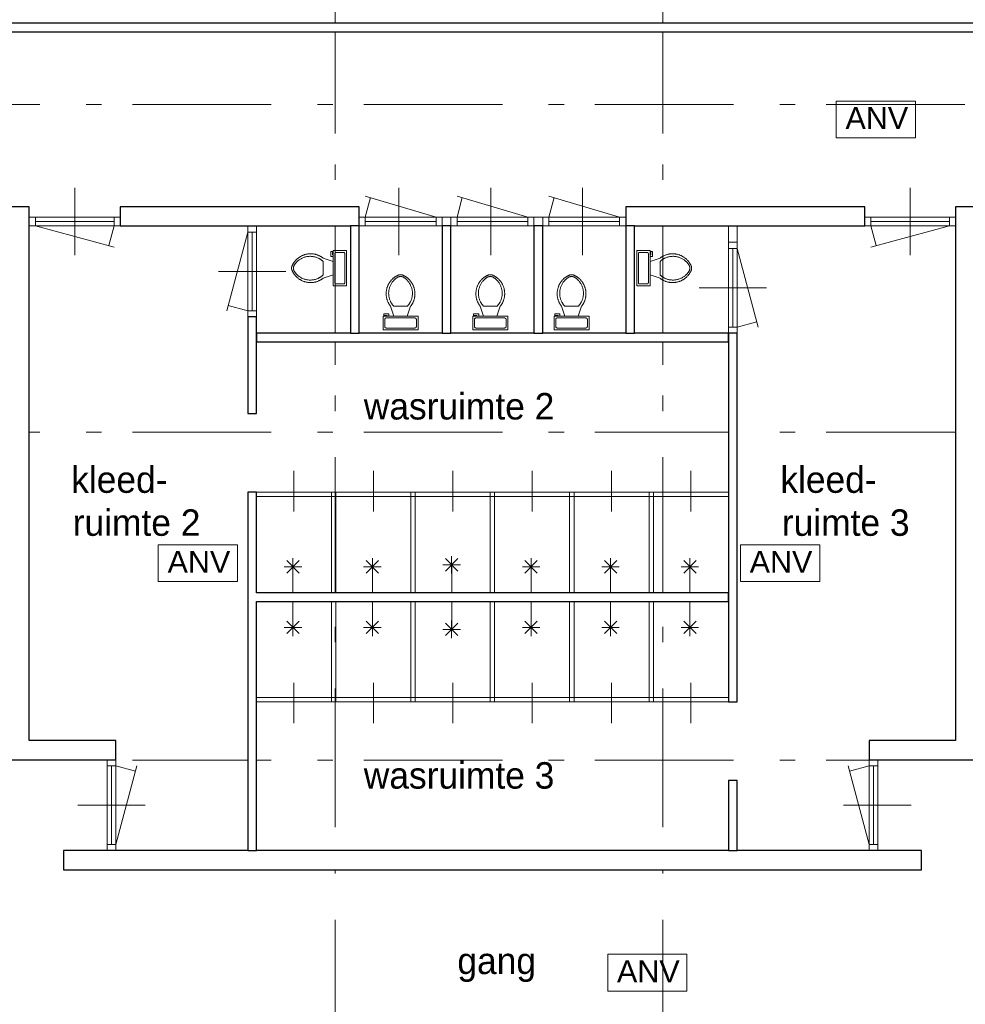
# Model space of a CAD drawing. Header units: millimetres. Extents: x -59728 to 53438, y 127740 to 210459.
# Tile 12 of 28: x -39058 to -28238, y 177412 to 188676. Entities that reach past the tile are written whole.
import ezdxf

# ---------------------------------------------------------------- set-up
doc = ezdxf.new("R2010")
doc.units = ezdxf.units.MM
doc.header["$LTSCALE"] = 2540
doc.linetypes.add('STYLE_01', pattern=[0.033465, 0.025591, -0.003937, 0.0005, -0.003437])
doc.linetypes.add('STYLE_06', pattern=[1.04164, 0.625, -0.20828, 0.06943, -0.13893])
doc.layers.get('0').update_dxf_attribs({"lineweight": 18})
for name, color, linetype, lineweight in [('ASSEN', 7, 'STYLE_01', 18), ('brandvoorziening', 7, 'Continuous', 18), ('muren', 7, 'Continuous', 18), ('MUUR', 7, 'Continuous', 18), ('mwarc', 7, 'Continuous', 18), ('sanitair', 7, 'Continuous', 18), ('stempel018', 7, 'Continuous', 18), ('TEXT', 7, 'Continuous', 18)]:
    doc.layers.add(name, color=color, linetype=linetype, lineweight=lineweight)
doc.styles.add('Arial', font='Arial')
doc.styles.add('Century Gothic', font='Century Gothic')

# ---------------------------------------------------------------- blocks, each defined once
blk = doc.blocks.new('anv')
at = {"layer": 'brandvoorziening', "color": 0}
blk.add_lwpolyline([(26504, -77939), (27411, -77939), (27411, -78359), (26504, -78359)], close=True, dxfattribs=at)
at = {"layer": 'brandvoorziening', "color": 0, "insert": (26610, -78009), "char_height": 249.8, "attachment_point": 1, "line_spacing_factor": 0.96736, "style": 'Arial'}
blk.add_mtext('ANV', dxfattribs=at)
blk = doc.blocks.new('Groep-17')
at = {"color": 0}
for p, q in [((-32790, 15623), (-32905, 15661)), ((-32819, 15680), (-32819, 15737)), ((-32819, 15737), (-32800, 15737)), ((-32790, 15680), (-32819, 15680)), ((-32800, 15737), (-32800, 15699)), ((-32800, 15699), (-32790, 15699)), ((-32771, 15708), (-32771, 15385)), ((-32676, 15727), (-32752, 15727)), ((-32657, 15385), (-32657, 15708)), ((-32905, 15470), (-32905, 15623)), ((-32790, 15470), (-32905, 15432)), ((-32752, 15366), (-32676, 15366))]:
    blk.add_line(p, q, dxfattribs=at)
blk.add_lwpolyline([(-32790, 15346), (-32638, 15346), (-32638, 15747), (-32790, 15747)], close=True, dxfattribs=at)
for points in [[(-32905, 15661), (-32948, 15695), (-33055, 15718), (-33161, 15690), (-33243, 15617), (-33264, 15566)], [(-32905, 15623), (-32953, 15668), (-33084, 15690), (-33204, 15635), (-33238, 15578)], [(-32752, 15727), (-32756, 15728), (-32764, 15726), (-32769, 15720), (-32772, 15712), (-32771, 15708)], [(-32657, 15708), (-32656, 15712), (-32659, 15720), (-32665, 15726), (-32672, 15728), (-32676, 15727)], [(-33264, 15566), (-33269, 15546), (-33264, 15527)], [(-33238, 15578), (-33245, 15563), (-33245, 15530), (-33238, 15515)], [(-33264, 15527), (-33243, 15476), (-33161, 15403), (-33055, 15375), (-32948, 15398), (-32905, 15432)], [(-33238, 15515), (-33204, 15458), (-33084, 15403), (-32953, 15424), (-32905, 15470)], [(-32771, 15385), (-32772, 15381), (-32769, 15373), (-32764, 15367), (-32756, 15365), (-32752, 15366)], [(-32676, 15366), (-32672, 15365), (-32665, 15367), (-32659, 15373), (-32656, 15381), (-32657, 15385)]]:
    blk.add_open_spline(points, degree=2, dxfattribs=at)
blk = doc.blocks.new('Groep-18')
at = {"color": 0}
for p, q in [((-29299, 15385), (-29299, 15708)), ((-29280, 15727), (-29203, 15727)), ((-29184, 15708), (-29184, 15385)), ((-29156, 15699), (-29165, 15699)), ((-29165, 15680), (-29137, 15680)), ((-29165, 15623), (-29051, 15661)), ((-29156, 15737), (-29156, 15699)), ((-29137, 15737), (-29156, 15737)), ((-29137, 15680), (-29137, 15737)), ((-29051, 15470), (-29051, 15623)), ((-29165, 15470), (-29051, 15432)), ((-29203, 15366), (-29280, 15366))]:
    blk.add_line(p, q, dxfattribs=at)
blk.add_lwpolyline([(-29165, 15346), (-29318, 15346), (-29318, 15747), (-29165, 15747)], close=True, dxfattribs=at)
for points in [[(-29299, 15708), (-29299, 15712), (-29297, 15720), (-29291, 15726), (-29284, 15728), (-29280, 15727)], [(-29203, 15727), (-29200, 15728), (-29192, 15726), (-29186, 15720), (-29184, 15712), (-29184, 15708)], [(-29051, 15661), (-29008, 15695), (-28901, 15718), (-28795, 15690), (-28712, 15617), (-28692, 15566)], [(-29051, 15623), (-29003, 15668), (-28872, 15690), (-28751, 15635), (-28717, 15578)], [(-28717, 15578), (-28710, 15563), (-28710, 15530), (-28717, 15515)], [(-28692, 15566), (-28686, 15546), (-28692, 15527)], [(-28692, 15527), (-28712, 15476), (-28795, 15403), (-28901, 15375), (-29008, 15398), (-29051, 15432)], [(-28717, 15515), (-28751, 15458), (-28872, 15403), (-29003, 15424), (-29051, 15470)], [(-29280, 15366), (-29284, 15365), (-29291, 15367), (-29297, 15373), (-29299, 15381), (-29299, 15385)], [(-29184, 15385), (-29184, 15381), (-29186, 15373), (-29192, 15367), (-29200, 15365), (-29203, 15366)]]:
    blk.add_open_spline(points, degree=2, dxfattribs=at)
blk = doc.blocks.new('Groep-19')
at = {"color": 0}
for p, q in [((-30139, 14996), (-30177, 15110)), ((-29987, 15110), (-30139, 15110)), ((-29987, 14996), (-29949, 15110)), ((-30196, 15024), (-30254, 15024)), ((-30254, 15024), (-30254, 15005)), ((-30254, 15005), (-30215, 15005)), ((-30215, 15005), (-30215, 14996)), ((-30196, 14996), (-30196, 15024)), ((-30244, 14882), (-30244, 14958)), ((-30225, 14977), (-29901, 14977)), ((-29882, 14958), (-29882, 14882)), ((-29901, 14862), (-30225, 14862))]:
    blk.add_line(p, q, dxfattribs=at)
blk.add_lwpolyline([(-29863, 14996), (-29863, 14843), (-30263, 14843), (-30263, 14996)], close=True, dxfattribs=at)
for points in [[(-30177, 15110), (-30212, 15153), (-30234, 15260), (-30206, 15367), (-30134, 15449), (-30083, 15469)], [(-30139, 15110), (-30185, 15158), (-30207, 15289), (-30151, 15410), (-30094, 15444)], [(-30094, 15444), (-30079, 15451), (-30047, 15451), (-30032, 15444)], [(-30083, 15469), (-30063, 15475), (-30043, 15469)], [(-30043, 15469), (-29992, 15449), (-29920, 15367), (-29892, 15260), (-29915, 15153), (-29949, 15110)], [(-30032, 15444), (-29975, 15410), (-29919, 15289), (-29941, 15158), (-29987, 15110)], [(-30244, 14958), (-30245, 14962), (-30242, 14969), (-30236, 14975), (-30229, 14977), (-30225, 14977)], [(-30225, 14862), (-30229, 14862), (-30236, 14864), (-30242, 14870), (-30245, 14878), (-30244, 14882)], [(-29901, 14977), (-29897, 14977), (-29890, 14975), (-29884, 14969), (-29882, 14962), (-29882, 14958)], [(-29882, 14882), (-29882, 14878), (-29884, 14870), (-29890, 14864), (-29897, 14862), (-29901, 14862)]]:
    blk.add_open_spline(points, degree=2, dxfattribs=at)
blk = doc.blocks.new('Groep-20')
at = {"color": 0}
for p, q in [((-31069, 14996), (-31107, 15110)), ((-30917, 15110), (-31069, 15110)), ((-30917, 14996), (-30879, 15110)), ((-31126, 15024), (-31184, 15024)), ((-31184, 15024), (-31184, 15005)), ((-31184, 15005), (-31146, 15005)), ((-31146, 15005), (-31146, 14996)), ((-31126, 14996), (-31126, 15024)), ((-31174, 14882), (-31174, 14958)), ((-31155, 14977), (-30831, 14977)), ((-30812, 14958), (-30812, 14882)), ((-30831, 14862), (-31155, 14862))]:
    blk.add_line(p, q, dxfattribs=at)
blk.add_lwpolyline([(-30793, 14996), (-30793, 14843), (-31193, 14843), (-31193, 14996)], close=True, dxfattribs=at)
for points in [[(-31107, 15110), (-31142, 15153), (-31164, 15260), (-31136, 15367), (-31064, 15449), (-31013, 15469)], [(-31069, 15110), (-31115, 15158), (-31137, 15289), (-31081, 15410), (-31024, 15444)], [(-31024, 15444), (-31009, 15451), (-30977, 15451), (-30962, 15444)], [(-31013, 15469), (-30993, 15475), (-30973, 15469)], [(-30973, 15469), (-30922, 15449), (-30850, 15367), (-30822, 15260), (-30845, 15153), (-30879, 15110)], [(-30962, 15444), (-30905, 15410), (-30849, 15289), (-30871, 15158), (-30917, 15110)], [(-31174, 14958), (-31175, 14962), (-31172, 14969), (-31167, 14975), (-31159, 14977), (-31155, 14977)], [(-31155, 14862), (-31159, 14862), (-31167, 14864), (-31172, 14870), (-31175, 14878), (-31174, 14882)], [(-30831, 14977), (-30827, 14977), (-30820, 14975), (-30814, 14969), (-30812, 14962), (-30812, 14958)], [(-30812, 14882), (-30812, 14878), (-30814, 14870), (-30820, 14864), (-30827, 14862), (-30831, 14862)]]:
    blk.add_open_spline(points, degree=2, dxfattribs=at)
blk = doc.blocks.new('Groep-21')
at = {"color": 0}
for p, q in [((-32096, 14996), (-32134, 15110)), ((-31944, 15110), (-32096, 15110)), ((-31944, 14996), (-31905, 15110)), ((-32153, 15024), (-32210, 15024)), ((-32210, 15024), (-32210, 15005)), ((-32210, 15005), (-32172, 15005)), ((-32172, 15005), (-32172, 14996)), ((-32153, 14996), (-32153, 15024)), ((-32201, 14882), (-32201, 14958)), ((-32182, 14977), (-31858, 14977)), ((-31839, 14958), (-31839, 14882)), ((-31858, 14862), (-32182, 14862))]:
    blk.add_line(p, q, dxfattribs=at)
blk.add_lwpolyline([(-31820, 14996), (-31820, 14843), (-32220, 14843), (-32220, 14996)], close=True, dxfattribs=at)
for points in [[(-32134, 15110), (-32168, 15153), (-32191, 15260), (-32163, 15367), (-32091, 15449), (-32040, 15469)], [(-32096, 15110), (-32142, 15158), (-32164, 15289), (-32108, 15410), (-32051, 15444)], [(-32051, 15444), (-32036, 15451), (-32003, 15451), (-31988, 15444)], [(-32040, 15469), (-32020, 15475), (-32000, 15469)], [(-32000, 15469), (-31949, 15449), (-31877, 15367), (-31849, 15260), (-31871, 15153), (-31905, 15110)], [(-31988, 15444), (-31932, 15410), (-31876, 15289), (-31898, 15158), (-31944, 15110)], [(-32201, 14958), (-32201, 14962), (-32199, 14969), (-32193, 14975), (-32186, 14977), (-32182, 14977)], [(-32182, 14862), (-32186, 14862), (-32193, 14864), (-32199, 14870), (-32201, 14878), (-32201, 14882)], [(-31858, 14977), (-31854, 14977), (-31846, 14975), (-31841, 14969), (-31838, 14962), (-31839, 14958)], [(-31839, 14882), (-31838, 14878), (-31841, 14870), (-31846, 14864), (-31854, 14862), (-31858, 14862)]]:
    blk.add_open_spline(points, degree=2, dxfattribs=at)
blk = doc.blocks.new('Groep-23')
at = {"layer": 'ASSEN', "color": 0, "linetype": 'STYLE_06'}
for p, q in [((-32768.25, -14661.85), (-32768.25, 38800.47)), ((-29018.25, -14661.85), (-29018.25, 38800.47)), ((-56253.67, 17419.5), (53782.49, 17419.5)), ((-56253.67, 13669.5), (53782.49, 13669.5)), ((-56253.67, 9919.5), (53655.29, 9919.5))]:
    blk.add_line(p, q, dxfattribs=at)
at = {"layer": 'muren', "color": 0}
for p, q in [((-35748.25, 15693.65), (-35748.25, 16465.34)), ((-32038.25, 15693.65), (-32038.25, 16465.34)), ((-30988.25, 15693.65), (-30988.25, 16465.34)), ((-29938.25, 15693.65), (-29938.25, 16465.34)), ((-26188.25, 15693.65), (-26188.25, 16465.34)), ((-36268.25, 16029.5), (-36268.25, 16249.5)), ((-35228.25, 16029.5), (-35228.25, 16249.5)), ((-26708.25, 16029.5), (-26708.25, 16249.5)), ((-25668.25, 16029.5), (-25668.25, 16249.5)), ((-36268.25, 16029.5), (-36268.25, 16129.5)), ((-36198.25, 16029.5), (-36198.25, 16129.5)), ((-35298.25, 16029.5), (-35298.25, 16129.5)), ((-32493.25, 16029.5), (-32493.25, 16129.5)), ((-31543.25, 16129.5), (-32493.25, 16129.5)), ((-32423.25, 16029.5), (-32423.25, 16129.5)), ((-31613.25, 16029.5), (-31613.25, 16129.5)), ((-31543.25, 16029.5), (-31543.25, 16129.5)), ((-31443.25, 16029.5), (-31443.25, 16129.5)), ((-30493.25, 16129.5), (-31443.25, 16129.5)), ((-31373.25, 16029.5), (-31373.25, 16129.5)), ((-30563.25, 16029.5), (-30563.25, 16129.5)), ((-30493.25, 16029.5), (-30493.25, 16129.5)), ((-30393.25, 16029.5), (-30393.25, 16129.5)), ((-29443.25, 16129.5), (-30393.25, 16129.5)), ((-30323.25, 16029.5), (-30323.25, 16129.5)), ((-29513.25, 16029.5), (-29513.25, 16129.5)), ((-29443.25, 16029.5), (-29443.25, 16129.5)), ((-26708.25, 16029.5), (-26708.25, 16129.5)), ((-26638.25, 16029.5), (-26638.25, 16129.5)), ((-25738.25, 16029.5), (-25738.25, 16129.5)), ((-35228.25, 16029.5), (-36268.25, 16029.5)), ((-35298.25, 16079.5), (-36198.25, 16079.5)), ((-33668.25, 16029.5), (-33768.25, 16029.5)), ((-33768.25, 16029.5), (-33768.25, 14989.5)), ((-33668.25, 16029.5), (-33668.25, 14989.5)), ((-31543.25, 16029.5), (-32493.25, 16029.5)), ((-31613.25, 16079.5), (-32423.25, 16079.5)), ((-30493.25, 16029.5), (-31443.25, 16029.5)), ((-30563.25, 16079.5), (-31373.25, 16079.5)), ((-29443.25, 16029.5), (-30393.25, 16029.5)), ((-29513.25, 16079.5), (-30323.25, 16079.5)), ((-25668.25, 16029.5), (-26708.25, 16029.5)), ((-25738.25, 16079.5), (-26638.25, 16079.5)), ((-33668.25, 15959.5), (-33768.25, 15959.5)), ((-33718.25, 15959.5), (-33718.25, 15059.5)), ((-28268.25, 15843.5), (-28168.25, 15843.5)), ((-28268.25, 15843.5), (-28268.25, 14803.5)), ((-28268.25, 15773.5), (-28168.25, 15773.5)), ((-28218.25, 15773.5), (-28218.25, 14873.5)), ((-28168.25, 15843.5), (-28168.25, 14803.5)), ((-33332.41, 15509.5), (-34104.1, 15509.5)), ((-28604.1, 15323.5), (-27832.41, 15323.5)), ((-33668.25, 15059.5), (-33768.25, 15059.5)), ((-33668.25, 14989.5), (-33768.25, 14989.5)), ((-28268.25, 14873.5), (-28168.25, 14873.5)), ((-28268.25, 14803.5), (-28168.25, 14803.5)), ((-35378.25, 9923.5), (-35278.25, 9923.5)), ((-35378.25, 8883.5), (-35378.25, 9923.5)), ((-35278.25, 8883.5), (-35278.25, 9923.5)), ((-26558.25, 9923.5), (-26658.25, 9923.5)), ((-26658.25, 8883.5), (-26658.25, 9923.5)), ((-26558.25, 8883.5), (-26558.25, 9923.5)), ((-35378.25, 9853.5), (-35278.25, 9853.5)), ((-35328.25, 8953.5), (-35328.25, 9853.5)), ((-26558.25, 9853.5), (-26658.25, 9853.5)), ((-26608.25, 8953.5), (-26608.25, 9853.5)), ((-35714.1, 9403.5), (-34942.41, 9403.5)), ((-26950.67, 9403.5), (-26178.98, 9403.5)), ((-35378.25, 8953.5), (-35278.25, 8953.5)), ((-26558.25, 8953.5), (-26658.25, 8953.5)), ((-35378.25, 8883.5), (-35278.25, 8883.5)), ((-26558.25, 8883.5), (-26658.25, 8883.5))]:
    blk.add_line(p, q, dxfattribs=at)
at = {"layer": 'MUUR', "color": 0}
for p, q in [((-39658.25, 18349.5), (-13048.25, 18349.5)), ((-36898.25, 18249.5), (-14388.25, 18249.5)), ((-36488.25, 16249.5), (-36268.25, 16249.5)), ((-35228.25, 16249.5), (-32493.25, 16249.5)), ((-32493.25, 14803.5), (-32493.25, 16249.5)), ((-29443.25, 14803.5), (-29443.25, 16249.5)), ((-29443.25, 16249.5), (-26708.25, 16249.5)), ((-25668.25, 16249.5), (-25448.25, 16249.5)), ((-25668.25, 16249.5), (-25448.25, 16249.5)), ((-36268.25, 16129.5), (-35228.25, 16129.5)), ((-31543.25, 14803.5), (-31543.25, 16129.5)), ((-31543.25, 16129.5), (-31543.25, 16029.5)), ((-31443.25, 16129.5), (-31543.25, 16129.5)), ((-31443.25, 14803.5), (-31443.25, 16129.5)), ((-30493.25, 14803.5), (-30493.25, 16129.5)), ((-30493.25, 16129.5), (-30493.25, 16029.5)), ((-30393.25, 16129.5), (-30493.25, 16129.5)), ((-30393.25, 14803.5), (-30393.25, 16129.5)), ((-29443.25, 16129.5), (-29443.25, 16029.5)), ((-26708.25, 16129.5), (-25668.25, 16129.5)), ((-36268.25, 10143.5), (-36268.25, 16029.5)), ((-36268.25, 16029.5), (-25668.25, 16029.5)), ((-33768.25, 16029.5), (-33768.25, 13883.5)), ((-33768.25, 16029.5), (-33668.25, 16029.5)), ((-32593.25, 14803.5), (-32593.25, 16029.5)), ((-31543.25, 16029.5), (-32493.25, 16029.5)), ((-31543.25, 16029.5), (-32493.25, 16029.5)), ((-30493.25, 16029.5), (-31443.25, 16029.5)), ((-30493.25, 16029.5), (-31443.25, 16029.5)), ((-29343.25, 14803.5), (-29343.25, 16029.5)), ((-28268.25, 16029.5), (-28268.25, 10583.5)), ((-28168.25, 16029.5), (-28168.25, 10583.5)), ((-25668.25, 10143.5), (-25668.25, 16029.5)), ((-28168.25, 15843.5), (-28268.25, 15843.5)), ((-33768.25, 14989.5), (-33668.25, 14989.5)), ((-33668.25, 14989.5), (-33668.25, 13883.5)), ((-28268.25, 14803.5), (-33668.25, 14803.5)), ((-28268.25, 14703.5), (-33668.25, 14703.5)), ((-33768.25, 13883.5), (-33668.25, 13883.5)), ((-33239.09, 12764.18), (-33239.09, 13227.35)), ((-32330.76, 12764.18), (-32330.76, 13227.35)), ((-31422.43, 12764.18), (-31422.43, 13227.35)), ((-30514.1, 12764.18), (-30514.1, 13227.35)), ((-29605.75, 12764.18), (-29605.75, 13227.35)), ((-28697.42, 12764.18), (-28697.42, 13227.35)), ((-33768.25, 12983.5), (-28268.25, 12983.5)), ((-33768.25, 12983.5), (-33768.25, 10583.5)), ((-33668.25, 12983.5), (-33668.25, 11833.5)), ((-32809.92, 11833.5), (-32809.92, 12983.5)), ((-32759.92, 11833.5), (-32759.92, 12983.5)), ((-31901.59, 11833.5), (-31901.59, 12983.5)), ((-31851.59, 11833.5), (-31851.59, 12983.5)), ((-30993.26, 11833.5), (-30993.26, 12983.5)), ((-30943.26, 11833.5), (-30943.26, 12983.5)), ((-30084.93, 11833.5), (-30084.93, 12983.5)), ((-30034.93, 11833.5), (-30034.93, 12983.5)), ((-29176.58, 11833.5), (-29176.58, 12983.5)), ((-29126.58, 11833.5), (-29126.58, 12983.5)), ((-33668.25, 12933.5), (-28268.25, 12933.5)), ((-33321.21, 12059.04), (-33179.79, 12200.46)), ((-33321.21, 12200.46), (-33179.79, 12059.04)), ((-33250.5, 12029.75), (-33250.5, 12229.75)), ((-32412.88, 12059.04), (-32271.46, 12200.46)), ((-32412.88, 12200.46), (-32271.46, 12059.04)), ((-32342.17, 12029.75), (-32342.17, 12229.75)), ((-31505.77, 12082.04), (-31364.35, 12223.46)), ((-31505.77, 12223.46), (-31364.35, 12082.04)), ((-31435.06, 12052.75), (-31435.06, 12252.75)), ((-30596.22, 12059.04), (-30454.8, 12200.46)), ((-30596.22, 12200.46), (-30454.8, 12059.04)), ((-30525.51, 12029.75), (-30525.51, 12229.75)), ((-29687.87, 12059.04), (-29546.45, 12200.46)), ((-29687.87, 12200.46), (-29546.45, 12059.04)), ((-29617.16, 12029.75), (-29617.16, 12229.75)), ((-28779.54, 12059.04), (-28638.12, 12200.46)), ((-28779.54, 12200.46), (-28638.12, 12059.04)), ((-28708.83, 12029.75), (-28708.83, 12229.75)), ((-33350.5, 12129.75), (-33150.5, 12129.75)), ((-33250.5, 11833.5), (-33250.5, 12129.75)), ((-32442.17, 12129.75), (-32242.17, 12129.75)), ((-32342.17, 11841.27), (-32342.17, 12129.75)), ((-31535.06, 12152.75), (-31335.06, 12152.75)), ((-31433.84, 11841.27), (-31433.84, 12129.75)), ((-30625.51, 12129.75), (-30425.51, 12129.75)), ((-30525.51, 11841.27), (-30525.51, 12129.75)), ((-29717.16, 12129.75), (-29517.16, 12129.75)), ((-29617.16, 11841.27), (-29617.16, 12129.75)), ((-28808.83, 12129.75), (-28608.83, 12129.75)), ((-28708.83, 11841.27), (-28708.83, 12129.75)), ((-33668.25, 11833.5), (-28268.25, 11833.5)), ((-33668.25, 11733.5), (-28268.25, 11733.5)), ((-33668.25, 11733.5), (-33668.25, 10583.5)), ((-33250.5, 11733.5), (-33250.5, 11437.24)), ((-32809.92, 11733.5), (-32809.92, 10583.5)), ((-32759.92, 11733.5), (-32759.92, 10583.5)), ((-32342.17, 11725.72), (-32342.17, 11437.24)), ((-31901.59, 11733.5), (-31901.59, 10583.5)), ((-31851.59, 11733.5), (-31851.59, 10583.5)), ((-31433.84, 11725.72), (-31433.84, 11437.24)), ((-30993.26, 11733.5), (-30993.26, 10583.5)), ((-30943.26, 11733.5), (-30943.26, 10583.5)), ((-30525.51, 11725.72), (-30525.51, 11437.24)), ((-30084.93, 11733.5), (-30084.93, 10583.5)), ((-30034.93, 11733.5), (-30034.93, 10583.5)), ((-29617.16, 11725.72), (-29617.16, 11437.24)), ((-29176.58, 11733.5), (-29176.58, 10583.5)), ((-29126.58, 11733.5), (-29126.58, 10583.5)), ((-28708.83, 11725.72), (-28708.83, 11437.24)), ((-33321.21, 11507.95), (-33179.79, 11366.53)), ((-33321.21, 11366.53), (-33179.79, 11507.95)), ((-33250.5, 11537.24), (-33250.5, 11337.24)), ((-32412.88, 11507.95), (-32271.46, 11366.53)), ((-32412.88, 11366.53), (-32271.46, 11507.95)), ((-32342.17, 11537.24), (-32342.17, 11337.24)), ((-31435.06, 11514.24), (-31435.06, 11314.24)), ((-30596.22, 11507.95), (-30454.8, 11366.53)), ((-30596.22, 11366.53), (-30454.8, 11507.95)), ((-30525.51, 11537.24), (-30525.51, 11337.24)), ((-29687.87, 11507.95), (-29546.45, 11366.53)), ((-29687.87, 11366.53), (-29546.45, 11507.95)), ((-29617.16, 11537.24), (-29617.16, 11337.24)), ((-28779.54, 11507.95), (-28638.12, 11366.53)), ((-28779.54, 11366.53), (-28638.12, 11507.95)), ((-28708.83, 11537.24), (-28708.83, 11337.24)), ((-33350.5, 11437.24), (-33150.5, 11437.24)), ((-32442.17, 11437.24), (-32242.17, 11437.24)), ((-31535.06, 11414.24), (-31335.06, 11414.24)), ((-31505.77, 11484.95), (-31364.35, 11343.53)), ((-31505.77, 11343.53), (-31364.35, 11484.95)), ((-30625.51, 11437.24), (-30425.51, 11437.24)), ((-29717.16, 11437.24), (-29517.16, 11437.24)), ((-28808.83, 11437.24), (-28608.83, 11437.24)), ((-33239.09, 10802.81), (-33239.09, 10339.64)), ((-32330.76, 10802.81), (-32330.76, 10339.64)), ((-31422.43, 10802.81), (-31422.43, 10339.64)), ((-30514.1, 10802.81), (-30514.1, 10339.64)), ((-29605.75, 10802.81), (-29605.75, 10339.64)), ((-28697.42, 10802.81), (-28697.42, 10339.64)), ((-33668.25, 10633.5), (-28268.25, 10633.5)), ((-33768.25, 10583.5), (-33768.25, 8883.5)), ((-33668.25, 10583.5), (-33668.25, 8883.5)), ((-33668.25, 10583.5), (-28168.25, 10583.5)), ((-35278.25, 10143.5), (-36268.25, 10143.5)), ((-35278.25, 8883.5), (-35278.25, 10143.5)), ((-26658.25, 10143.5), (-25668.25, 10143.5)), ((-26658.25, 8883.5), (-26658.25, 10143.5)), ((-35278.25, 9923.5), (-37478.25, 9923.5)), ((-26658.25, 9923.5), (-24458.25, 9923.5)), ((-28268.25, 9683.5), (-28268.25, 8883.5)), ((-28168.25, 9683.5), (-28268.25, 9683.5)), ((-28168.25, 9683.5), (-28168.25, 8883.5)), ((-35878.25, 8883.5), (-35878.25, 8663.5)), ((-35878.25, 8883.5), (-26058.25, 8883.5)), ((-35278.25, 8883.5), (-35378.25, 8883.5)), ((-26658.25, 8883.5), (-26558.25, 8883.5)), ((-26058.25, 8883.5), (-26058.25, 8663.5)), ((-35878.25, 8663.5), (-26058.25, 8663.5))]:
    blk.add_line(p, q, dxfattribs=at)
at = {"layer": 'stempel018', "color": 0}
for p, q in [((-31613.25, 16129.5), (-32423.25, 16370.65)), ((-32423.25, 16129.5), (-32362.96, 16354.5)), ((-30563.25, 16129.5), (-31373.25, 16370.65)), ((-31373.25, 16129.5), (-31312.96, 16354.5)), ((-29513.25, 16129.5), (-30323.25, 16370.65)), ((-30323.25, 16129.5), (-30262.96, 16354.5)), ((-36198.25, 16029.5), (-35298.25, 15788.34)), ((-35298.25, 16029.5), (-35358.54, 15804.5)), ((-25738.25, 16029.5), (-26638.25, 15788.34)), ((-26638.25, 16029.5), (-26577.96, 15804.5)), ((-33768.25, 15959.5), (-34009.41, 15059.5)), ((-28168.25, 15773.5), (-27927.1, 14873.5)), ((-33768.25, 15059.5), (-33993.25, 15119.78)), ((-28168.25, 14873.5), (-27943.25, 14933.78)), ((-35278.25, 8953.5), (-35037.1, 9853.5)), ((-35278.25, 9853.5), (-35053.25, 9793.21)), ((-26658.25, 8953.5), (-26899.41, 9853.5)), ((-26658.25, 9853.5), (-26883.25, 9793.21))]:
    blk.add_line(p, q, dxfattribs=at)
at = {"layer": 'brandvoorziening', "color": 0}
for p in [(-53538.78, 95397.93), (-61295.36, 90320.36), (-56153.41, 85636.1)]:
    blk.add_blockref('anv', p, dxfattribs=at)
at = {"layer": 'sanitair', "color": 0}
for name in ['Groep-17', 'Groep-18', 'Groep-21', 'Groep-20', 'Groep-19']:
    blk.add_blockref(name, (0, 0), dxfattribs=at)
at = {"layer": 'TEXT', "color": 0, "attachment_point": 1, "line_spacing_factor": 1.022525, "style": 'Century Gothic'}
for s, insert, char_height in [('wasruimte 2', (-32440.45, 14117.91), 302.4658), ('kleed-', (-35788.28, 13278.7), 302.466), ('kleed-', (-27674.08, 13278.7), 302.466), ('ruimte 2', (-35770.61, 12787.04), 302.466), ('ruimte 3', (-27656.42, 12787.04), 302.466), ('wasruimte 3', (-32440.45, 9894.77), 302.4658), ('gang', (-31369.65, 7772.94), 302.466)]:
    blk.add_mtext(s, dxfattribs=dict(at, insert=insert, char_height=char_height))
at = {"color": 0, "linetype": 'Continuous', "lineweight": 25}
for points in [[(-14388.25, 18349.5), (-36898.25, 18349.5), (-36898.25, 18249.5), (-14388.25, 18249.5)], [(-36268.25, 16029.5), (-36268.25, 16249.5), (-36488.25, 16249.5), (-36488.25, 16029.5), (-36488.25, 10143.5), (-37478.25, 10143.5), (-37478.25, 9923.5), (-35278.25, 9923.5), (-35278.25, 10143.5), (-36268.25, 10143.5)], [(-24458.25, 10143.5), (-25448.25, 10143.5), (-25448.25, 16029.5), (-25448.25, 16249.5), (-25668.25, 16249.5), (-25668.25, 16029.5), (-25668.25, 10143.5), (-26658.25, 10143.5), (-26658.25, 9923.5), (-24458.25, 9923.5)], [(-33668.25, 14989.5), (-33768.25, 14989.5), (-33768.25, 13883.5), (-33668.25, 13883.5)], [(-26058.25, 8883.5), (-35878.25, 8883.5), (-35878.25, 8663.5), (-26058.25, 8663.5)]]:
    blk.add_wipeout(points, dxfattribs=at).dxf.layer = 'mwarc'
at = {"layer": 'mwarc', "color": 0, "linetype": 'Continuous', "lineweight": 25}
for points in [[(-14388.25, 18349.5), (-36898.25, 18349.5), (-36898.25, 18249.5), (-14388.25, 18249.5)], [(-36268.25, 16029.5), (-36268.25, 16249.5), (-36488.25, 16249.5), (-36488.25, 16029.5), (-36488.25, 10143.5), (-37478.25, 10143.5), (-37478.25, 9923.5), (-35278.25, 9923.5), (-35278.25, 10143.5), (-36268.25, 10143.5)], [(-24458.25, 10143.5), (-25448.25, 10143.5), (-25448.25, 16029.5), (-25448.25, 16249.5), (-25668.25, 16249.5), (-25668.25, 16029.5), (-25668.25, 10143.5), (-26658.25, 10143.5), (-26658.25, 9923.5), (-24458.25, 9923.5)], [(-33668.25, 14989.5), (-33768.25, 14989.5), (-33768.25, 13883.5), (-33668.25, 13883.5)], [(-26058.25, 8883.5), (-35878.25, 8883.5), (-35878.25, 8663.5), (-26058.25, 8663.5)]]:
    blk.add_lwpolyline(points, close=True, dxfattribs=at)
at = {"color": 0, "linetype": 'Continuous', "lineweight": 25}
for points in [[(-32493.25, 16249.5), (-35228.25, 16249.5), (-35228.25, 16029.5), (-32493.25, 16029.5), (-32493.25, 16129.5)], [(-26708.25, 16249.5), (-29443.25, 16249.5), (-29443.25, 16029.5), (-26708.25, 16029.5)], [(-33668.25, 11733.5), (-28268.25, 11733.5), (-28268.25, 11833.5), (-33668.25, 11833.5), (-33668.25, 12983.5), (-33768.25, 12983.5), (-33768.25, 10583.5), (-33768.25, 8883.5), (-33668.25, 8883.5), (-33668.25, 10583.5)]]:
    blk.add_wipeout(points, dxfattribs=at).dxf.layer = 'mwarc'
at = {"layer": 'mwarc', "color": 0, "linetype": 'Continuous', "lineweight": 25}
for points in [[(-32493.25, 16249.5), (-35228.25, 16249.5), (-35228.25, 16029.5), (-32493.25, 16029.5), (-32493.25, 16129.5)], [(-26708.25, 16249.5), (-29443.25, 16249.5), (-29443.25, 16029.5), (-26708.25, 16029.5)], [(-33668.25, 11733.5), (-28268.25, 11733.5), (-28268.25, 11833.5), (-33668.25, 11833.5), (-33668.25, 12983.5), (-33768.25, 12983.5), (-33768.25, 10583.5), (-33768.25, 8883.5), (-33668.25, 8883.5), (-33668.25, 10583.5)]]:
    blk.add_lwpolyline(points, close=True, dxfattribs=at)
at = {"color": 0, "linetype": 'Continuous', "lineweight": 25}
for points in [[(-28168.25, 14803.5), (-28268.25, 14803.5), (-28268.25, 10583.5), (-28168.25, 10583.5)], [(-28168.25, 9683.5), (-28268.25, 9683.5), (-28268.25, 8883.5), (-28168.25, 8883.5)]]:
    blk.add_wipeout(points, dxfattribs=at).dxf.layer = 'mwarc'
at = {"layer": 'mwarc', "color": 0, "linetype": 'Continuous', "lineweight": 25}
for points in [[(-28168.25, 14803.5), (-28268.25, 14803.5), (-28268.25, 10583.5), (-28168.25, 10583.5)], [(-28168.25, 9683.5), (-28268.25, 9683.5), (-28268.25, 8883.5), (-28168.25, 8883.5)]]:
    blk.add_lwpolyline(points, close=True, dxfattribs=at)
at = {"layer": 'brandvoorziening', "color": 0}
blk.add_blockref('anv', (-54635.18, 90320.36), dxfattribs=at)
at = {"color": 0, "linetype": 'Continuous', "lineweight": 25}
blk.add_wipeout([(-28268.25, 14803.5), (-33668.25, 14803.5), (-33668.25, 14703.5), (-28268.25, 14703.5)], dxfattribs=at).dxf.layer = 'mwarc'
at = {"layer": 'mwarc', "color": 0, "linetype": 'Continuous', "lineweight": 25}
blk.add_lwpolyline([(-28268.25, 14803.5), (-33668.25, 14803.5), (-33668.25, 14703.5), (-28268.25, 14703.5)], close=True, dxfattribs=at)
at = {"color": 0, "linetype": 'Continuous', "lineweight": 25}
for points in [[(-32493.25, 16029.5), (-32593.25, 16029.5), (-32593.25, 14803.5), (-32493.25, 14803.5)], [(-31443.25, 16029.5), (-31543.25, 16029.5), (-31543.25, 14803.5), (-31443.25, 14803.5)], [(-30393.25, 16029.5), (-30493.25, 16029.5), (-30493.25, 14803.5), (-30393.25, 14803.5)], [(-29343.25, 16029.5), (-29443.25, 16029.5), (-29443.25, 14803.5), (-29343.25, 14803.5)]]:
    blk.add_wipeout(points, dxfattribs=at).dxf.layer = 'mwarc'
at = {"layer": 'mwarc', "color": 0, "linetype": 'Continuous', "lineweight": 25}
for points in [[(-32493.25, 16029.5), (-32593.25, 16029.5), (-32593.25, 14803.5), (-32493.25, 14803.5)], [(-31443.25, 16029.5), (-31543.25, 16029.5), (-31543.25, 14803.5), (-31443.25, 14803.5)], [(-30393.25, 16029.5), (-30493.25, 16029.5), (-30493.25, 14803.5), (-30393.25, 14803.5)], [(-29343.25, 16029.5), (-29443.25, 16029.5), (-29443.25, 14803.5), (-29343.25, 14803.5)]]:
    blk.add_lwpolyline(points, close=True, dxfattribs=at)

msp = doc.modelspace()

# ---------------------------------------------------------------- block references
at = {"layer": 'MUUR'}
msp.add_blockref('Groep-23', (-2680, 170287), dxfattribs=at)

doc.saveas('drawing.dxf')
